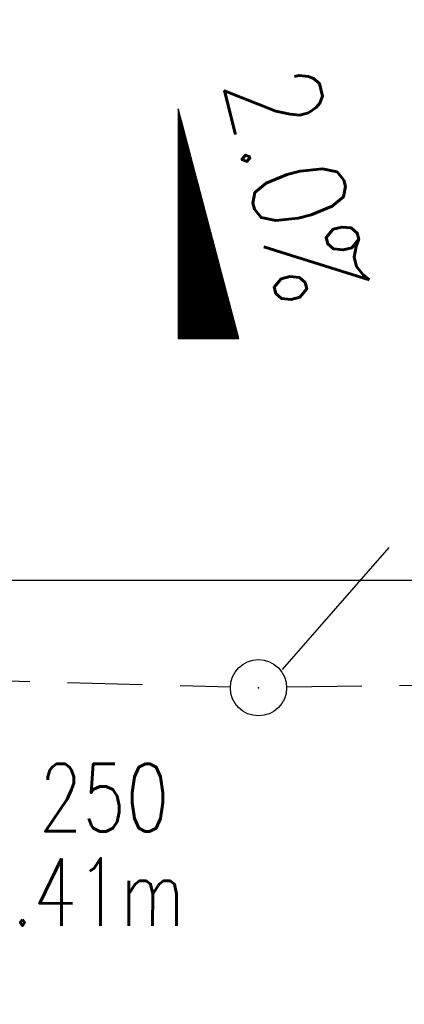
# Model space of a CAD drawing. Extents: x 0 to 1135, y 0 to 420.
# Tile 11 of 47: x 551 to 561, y 186 to 212. Entities that reach past the tile are written whole.
import ezdxf
from ezdxf.enums import TextEntityAlignment as Align

# ---------------------------------------------------------------- set-up
doc = ezdxf.new("R2010")
doc.units = 0
doc.header["$LTSCALE"] = 2
doc.header["$MEASUREMENT"] = 0
for name, pattern in [('ACAD_ISO03W100', [0.5, 0.25, -0.25]), ('AUSGEZOGEN', [0]), ('GESTRICH-X2', [1.5, 1, -0.5])]:
    doc.linetypes.add(name, pattern=pattern)
doc.layers.get('0').update_dxf_attribs({"linetype": 'AUSGEZOGEN'})
for name, color, linetype in [('FBR', 8, 'CONTINUOUS'), ('GEF', 7, 'AUSGEZOGEN'), ('KANAL', 7, 'GESTRICH-X2'), ('SCHACHTNR', 6, 'CONTINUOUS'), ('SCHSYMBOL', 7, 'CONTINUOUS'), ('TEXTO', 4, 'CONTINUOUS'), ('TEXTU', 4, 'CONTINUOUS'), ('TUNNEL', 15, 'CONTINUOUS')]:
    doc.layers.add(name, color=color, linetype=linetype)
doc.styles.add('ROMANS', font='romans.shx', dxfattribs={"width": 0.8})

# ---------------------------------------------------------------- blocks, each defined once
blk = doc.blocks.new('GST')
at = {"color": 0}
blk.add_circle((0, 0), 0.75, dxfattribs=at)
blk.add_point((0, 0), dxfattribs=at)
blk = doc.blocks.new('10')
blk.add_blockref('GST', (0, 0))
blk = doc.blocks.new('*X16')
at = {"color": 0}
for p, q in [((725.827, 193.844), (727.436, 195.453)), ((725.827, 193.853), (727.427, 195.453)), ((725.827, 193.861), (727.418, 195.453)), ((725.827, 193.87), (727.409, 195.453)), ((725.827, 193.879), (727.401, 195.453)), ((725.827, 193.888), (727.392, 195.453)), ((725.827, 193.897), (727.383, 195.453)), ((725.827, 193.906), (727.374, 195.453)), ((725.827, 193.914), (727.365, 195.453)), ((725.827, 193.923), (727.356, 195.453)), ((725.827, 193.932), (727.347, 195.453)), ((725.827, 193.941), (727.339, 195.453)), ((725.827, 193.95), (727.33, 195.453)), ((725.827, 193.959), (727.321, 195.453)), ((725.827, 193.967), (727.312, 195.453)), ((725.827, 193.976), (727.303, 195.453)), ((725.827, 193.985), (727.294, 195.453)), ((725.827, 193.994), (727.286, 195.453)), ((725.827, 194.003), (727.277, 195.453)), ((725.827, 194.012), (727.268, 195.453)), ((725.827, 194.02), (727.259, 195.453)), ((725.827, 194.029), (727.25, 195.453)), ((725.827, 194.038), (727.241, 195.453)), ((725.827, 194.047), (727.233, 195.453)), ((725.827, 194.056), (727.224, 195.453)), ((725.827, 194.065), (727.215, 195.453)), ((725.827, 194.073), (727.206, 195.453)), ((725.827, 194.082), (727.197, 195.453)), ((725.827, 194.091), (727.188, 195.453)), ((725.827, 194.1), (727.18, 195.453)), ((725.827, 194.109), (727.171, 195.453)), ((725.827, 194.118), (727.162, 195.453)), ((725.827, 194.127), (727.153, 195.453)), ((725.827, 194.135), (727.144, 195.453)), ((725.827, 194.144), (727.135, 195.453)), ((725.827, 194.153), (727.127, 195.453)), ((725.827, 194.162), (727.118, 195.453)), ((725.827, 194.171), (727.109, 195.453)), ((725.827, 194.18), (727.1, 195.453)), ((725.827, 194.188), (727.091, 195.453)), ((725.827, 194.197), (727.082, 195.453)), ((725.827, 194.206), (727.073, 195.453)), ((725.827, 194.215), (727.065, 195.453)), ((725.827, 194.224), (727.056, 195.453)), ((725.827, 194.233), (727.047, 195.453)), ((725.827, 194.241), (727.038, 195.453)), ((725.827, 194.25), (727.029, 195.453)), ((725.827, 194.259), (727.02, 195.453)), ((725.827, 194.268), (727.012, 195.453)), ((725.827, 194.277), (727.003, 195.453)), ((725.827, 194.286), (726.994, 195.453)), ((725.827, 194.294), (726.985, 195.453)), ((725.827, 194.303), (726.976, 195.453)), ((725.827, 194.312), (726.967, 195.453)), ((725.827, 194.321), (726.959, 195.453)), ((725.827, 194.33), (726.95, 195.453)), ((725.827, 194.339), (726.941, 195.453)), ((725.827, 194.348), (726.932, 195.453)), ((725.827, 194.356), (726.923, 195.453)), ((725.827, 194.365), (726.914, 195.453)), ((725.827, 194.374), (726.906, 195.453)), ((725.827, 194.383), (726.897, 195.453)), ((725.827, 194.392), (726.888, 195.453)), ((725.827, 194.401), (726.879, 195.453)), ((725.827, 194.409), (726.87, 195.453)), ((725.827, 194.418), (726.861, 195.453)), ((725.827, 194.427), (726.853, 195.453)), ((725.827, 194.436), (726.844, 195.453)), ((725.827, 194.445), (726.835, 195.453)), ((725.827, 194.454), (726.826, 195.453)), ((725.827, 194.462), (726.817, 195.453)), ((725.827, 194.471), (726.808, 195.453)), ((725.827, 194.48), (726.799, 195.453)), ((725.827, 194.489), (726.791, 195.453)), ((725.827, 194.498), (726.782, 195.453)), ((725.827, 194.507), (726.773, 195.453)), ((725.827, 194.515), (726.764, 195.453)), ((725.827, 194.524), (726.755, 195.453)), ((725.827, 194.533), (726.746, 195.453)), ((725.827, 194.542), (726.738, 195.453)), ((725.827, 194.551), (726.729, 195.453)), ((725.827, 194.56), (726.72, 195.453)), ((725.827, 194.568), (726.711, 195.453)), ((725.827, 194.577), (726.702, 195.453)), ((725.827, 194.586), (726.693, 195.453)), ((725.827, 194.595), (726.685, 195.453)), ((725.827, 194.604), (726.676, 195.453)), ((725.827, 194.613), (726.667, 195.453)), ((725.827, 194.622), (726.658, 195.453)), ((725.827, 194.63), (726.649, 195.453)), ((725.827, 194.639), (726.64, 195.453)), ((725.827, 194.648), (726.632, 195.453)), ((725.827, 194.657), (726.623, 195.453)), ((725.827, 194.666), (726.614, 195.453)), ((725.827, 194.675), (726.605, 195.453)), ((725.827, 194.683), (726.596, 195.453)), ((725.827, 194.692), (726.587, 195.453)), ((725.827, 194.701), (726.579, 195.453)), ((725.827, 194.71), (726.57, 195.453)), ((725.827, 194.719), (726.561, 195.453)), ((725.827, 194.728), (726.552, 195.453)), ((725.827, 194.736), (726.543, 195.453)), ((725.827, 194.745), (726.534, 195.453)), ((725.827, 194.754), (726.525, 195.453)), ((725.827, 194.763), (726.517, 195.453)), ((725.827, 194.772), (726.508, 195.453)), ((725.827, 194.781), (726.499, 195.453)), ((725.827, 194.789), (726.49, 195.453)), ((725.827, 194.798), (726.481, 195.453)), ((725.827, 194.807), (726.472, 195.453)), ((725.827, 194.816), (726.464, 195.453)), ((725.827, 194.825), (726.455, 195.453)), ((725.827, 194.834), (726.446, 195.453)), ((725.827, 194.842), (726.437, 195.453)), ((725.827, 194.851), (726.428, 195.453)), ((725.827, 194.86), (726.419, 195.453)), ((725.827, 194.869), (726.411, 195.453)), ((725.827, 194.878), (726.402, 195.453)), ((725.827, 194.887), (726.393, 195.453)), ((725.827, 194.896), (726.384, 195.453)), ((725.827, 194.904), (726.375, 195.453)), ((725.827, 194.913), (726.366, 195.453)), ((725.827, 194.922), (726.358, 195.453)), ((725.827, 194.931), (726.349, 195.453)), ((725.827, 194.94), (726.34, 195.453)), ((725.827, 194.949), (726.331, 195.453)), ((725.827, 194.957), (726.322, 195.453)), ((725.827, 194.966), (726.313, 195.453)), ((725.827, 194.975), (726.305, 195.453)), ((725.827, 194.984), (726.296, 195.453)), ((725.827, 194.993), (726.287, 195.453)), ((725.827, 195.002), (726.278, 195.453)), ((725.827, 195.01), (726.269, 195.453)), ((725.827, 195.019), (726.26, 195.453)), ((725.827, 195.028), (726.251, 195.453)), ((725.827, 195.037), (726.243, 195.453)), ((725.827, 195.046), (726.234, 195.453)), ((725.827, 195.055), (726.225, 195.453)), ((725.827, 195.063), (726.216, 195.453)), ((725.827, 195.072), (726.207, 195.453)), ((725.827, 195.081), (726.198, 195.453)), ((725.827, 195.09), (726.19, 195.453)), ((725.827, 195.099), (726.181, 195.453)), ((725.827, 195.108), (726.172, 195.453)), ((725.827, 195.116), (726.163, 195.453)), ((725.827, 195.125), (726.154, 195.453)), ((725.827, 195.134), (726.145, 195.453)), ((725.827, 195.143), (726.137, 195.453)), ((725.827, 195.152), (726.128, 195.453)), ((725.827, 195.161), (726.119, 195.453)), ((725.827, 195.17), (726.11, 195.453)), ((725.827, 195.178), (726.101, 195.453)), ((725.827, 195.187), (726.092, 195.453)), ((725.827, 195.196), (726.084, 195.453)), ((725.827, 195.205), (726.075, 195.453)), ((725.827, 195.214), (726.066, 195.453)), ((725.827, 195.223), (726.057, 195.453)), ((725.827, 195.231), (726.048, 195.453)), ((725.827, 195.24), (726.039, 195.453)), ((725.827, 195.249), (726.031, 195.453)), ((725.827, 195.258), (726.022, 195.453)), ((725.827, 195.267), (726.013, 195.453)), ((725.827, 195.276), (726.004, 195.453)), ((725.827, 195.284), (725.995, 195.453)), ((725.827, 195.293), (725.986, 195.453)), ((725.827, 195.302), (725.977, 195.453)), ((725.827, 195.311), (725.969, 195.453)), ((725.827, 195.32), (725.96, 195.453)), ((725.827, 195.329), (725.951, 195.453)), ((725.827, 195.337), (725.942, 195.453)), ((725.827, 195.346), (725.933, 195.453)), ((725.827, 195.355), (725.924, 195.453)), ((725.827, 195.364), (725.916, 195.453)), ((725.827, 195.373), (725.907, 195.453)), ((725.827, 195.382), (725.898, 195.453)), ((725.827, 195.39), (725.889, 195.453)), ((725.827, 195.399), (725.88, 195.453)), ((725.827, 195.408), (725.871, 195.453)), ((725.827, 195.417), (725.863, 195.453)), ((725.827, 195.426), (725.854, 195.453)), ((725.827, 195.435), (725.845, 195.453)), ((725.827, 195.444), (725.836, 195.453)), ((725.827, 193.826), (727.433, 195.433)), ((725.827, 193.817), (727.43, 195.421)), ((725.827, 193.808), (727.427, 195.409)), ((725.827, 193.799), (727.424, 195.397)), ((725.827, 193.791), (727.421, 195.385)), ((725.827, 193.782), (727.418, 195.373)), ((725.827, 193.773), (727.414, 195.361)), ((725.827, 193.764), (727.411, 195.349)), ((725.827, 193.755), (727.408, 195.337)), ((725.827, 193.746), (727.405, 195.325)), ((725.827, 193.738), (727.402, 195.313)), ((725.827, 193.729), (727.399, 195.301)), ((725.827, 193.72), (727.395, 195.289)), ((725.827, 193.711), (727.392, 195.277)), ((725.827, 193.702), (727.389, 195.265)), ((725.827, 193.693), (727.386, 195.253)), ((725.827, 193.685), (727.383, 195.241)), ((725.827, 193.676), (727.38, 195.229)), ((725.827, 193.667), (727.377, 195.217)), ((725.827, 193.658), (727.373, 195.205)), ((725.827, 193.649), (727.37, 195.193)), ((725.827, 193.64), (727.367, 195.181)), ((725.827, 193.632), (727.364, 195.169)), ((725.827, 193.623), (727.361, 195.157)), ((725.827, 193.614), (727.358, 195.145)), ((725.827, 193.605), (727.354, 195.133)), ((725.827, 193.596), (727.351, 195.121)), ((725.827, 193.587), (727.348, 195.109)), ((725.827, 193.579), (727.345, 195.097)), ((725.827, 193.57), (727.342, 195.085)), ((725.827, 193.561), (727.339, 195.073)), ((725.827, 193.552), (727.336, 195.061)), ((725.827, 193.543), (727.332, 195.049)), ((725.827, 193.534), (727.329, 195.037)), ((725.827, 193.525), (727.326, 195.025)), ((725.827, 193.517), (727.323, 195.013)), ((725.827, 193.508), (727.32, 195.001)), ((725.827, 193.499), (727.317, 194.989)), ((725.827, 193.49), (727.313, 194.977)), ((725.827, 193.481), (727.31, 194.965)), ((725.827, 193.472), (727.307, 194.953)), ((725.827, 193.464), (727.304, 194.941)), ((725.827, 193.455), (727.301, 194.929)), ((725.827, 193.446), (727.298, 194.917)), ((725.827, 193.437), (727.295, 194.905)), ((725.827, 193.428), (727.291, 194.893)), ((725.827, 193.419), (727.288, 194.881)), ((725.827, 193.411), (727.285, 194.869)), ((725.827, 193.402), (727.282, 194.857)), ((725.827, 193.393), (727.279, 194.845)), ((725.827, 193.384), (727.276, 194.833)), ((725.827, 193.375), (727.272, 194.821)), ((725.827, 193.366), (727.269, 194.809)), ((725.827, 193.358), (727.266, 194.797)), ((725.827, 193.349), (727.263, 194.785)), ((725.827, 193.34), (727.26, 194.773)), ((725.827, 193.331), (727.257, 194.761)), ((725.827, 193.322), (727.254, 194.749)), ((725.827, 193.313), (727.25, 194.737)), ((725.827, 193.305), (727.247, 194.725)), ((725.827, 193.296), (727.244, 194.713)), ((725.827, 193.287), (727.241, 194.701)), ((725.827, 193.278), (727.238, 194.689)), ((725.827, 193.269), (727.235, 194.677)), ((725.827, 193.26), (727.231, 194.665)), ((725.827, 193.251), (727.228, 194.653)), ((725.827, 193.243), (727.225, 194.641)), ((725.827, 193.234), (727.222, 194.629)), ((725.827, 193.225), (727.219, 194.617)), ((725.827, 193.216), (727.216, 194.605)), ((725.827, 193.207), (727.213, 194.593)), ((725.827, 193.198), (727.209, 194.581)), ((725.827, 193.19), (727.206, 194.569)), ((725.827, 193.181), (727.203, 194.557)), ((725.827, 193.172), (727.2, 194.545)), ((725.827, 193.163), (727.197, 194.533)), ((725.827, 193.154), (727.194, 194.521)), ((725.827, 193.145), (727.19, 194.509)), ((725.827, 193.137), (727.187, 194.497)), ((725.827, 193.128), (727.184, 194.485)), ((725.827, 193.119), (727.181, 194.473)), ((725.827, 193.11), (727.178, 194.461)), ((725.827, 193.101), (727.175, 194.449)), ((725.827, 193.092), (727.172, 194.437)), ((725.827, 193.084), (727.168, 194.425)), ((725.827, 193.075), (727.165, 194.413)), ((725.827, 193.066), (727.162, 194.401)), ((725.827, 193.057), (727.159, 194.389)), ((725.827, 193.048), (727.156, 194.377)), ((725.827, 193.039), (727.153, 194.365)), ((725.827, 193.031), (727.149, 194.353)), ((725.827, 193.022), (727.146, 194.341)), ((725.827, 193.013), (727.143, 194.329)), ((725.827, 193.004), (727.14, 194.317)), ((725.827, 192.995), (727.137, 194.305)), ((725.827, 192.986), (727.134, 194.293)), ((725.827, 192.977), (727.131, 194.281)), ((725.827, 192.969), (727.127, 194.269)), ((725.827, 192.96), (727.124, 194.257)), ((725.827, 192.951), (727.121, 194.245)), ((725.827, 192.942), (727.118, 194.233)), ((725.827, 192.933), (727.115, 194.221)), ((725.827, 192.924), (727.112, 194.209)), ((725.827, 192.916), (727.108, 194.197)), ((725.827, 192.907), (727.105, 194.185)), ((725.827, 192.898), (727.102, 194.173)), ((725.827, 192.889), (727.099, 194.161)), ((725.827, 192.88), (727.096, 194.15)), ((725.827, 192.871), (727.093, 194.138)), ((725.827, 192.863), (727.09, 194.126)), ((725.827, 192.854), (727.086, 194.114)), ((725.827, 192.845), (727.083, 194.102)), ((725.827, 192.836), (727.08, 194.09)), ((725.827, 192.827), (727.077, 194.078)), ((725.827, 192.818), (727.074, 194.066)), ((725.827, 192.81), (727.071, 194.054)), ((725.827, 192.801), (727.068, 194.042)), ((725.827, 192.792), (727.064, 194.03)), ((725.827, 192.783), (727.061, 194.018)), ((725.827, 192.774), (727.058, 194.006)), ((725.827, 192.765), (727.055, 193.994)), ((725.827, 192.757), (727.052, 193.982)), ((725.827, 192.748), (727.049, 193.97)), ((725.827, 192.739), (727.045, 193.958)), ((725.827, 192.73), (727.042, 193.946)), ((725.827, 192.721), (727.039, 193.934)), ((725.827, 192.712), (727.036, 193.922)), ((725.827, 192.703), (727.033, 193.91)), ((725.827, 192.695), (727.03, 193.898)), ((725.827, 192.686), (727.027, 193.886)), ((725.827, 192.677), (727.023, 193.874)), ((725.827, 192.668), (727.02, 193.862)), ((725.827, 192.659), (727.017, 193.85)), ((725.827, 192.65), (727.014, 193.838)), ((725.827, 192.642), (727.011, 193.826)), ((725.827, 192.633), (727.008, 193.814)), ((725.827, 192.624), (727.004, 193.802)), ((725.827, 192.615), (727.001, 193.79)), ((725.827, 192.606), (726.998, 193.778)), ((725.827, 192.597), (726.995, 193.766)), ((725.827, 192.589), (726.992, 193.754)), ((725.827, 192.58), (726.989, 193.742)), ((725.827, 192.571), (726.986, 193.73)), ((725.827, 192.562), (726.982, 193.718)), ((725.827, 192.553), (726.979, 193.706)), ((725.827, 192.544), (726.976, 193.694)), ((725.827, 192.536), (726.973, 193.682)), ((725.827, 192.527), (726.97, 193.67)), ((725.827, 192.518), (726.967, 193.658)), ((725.827, 192.509), (726.963, 193.646)), ((725.827, 192.5), (726.96, 193.634)), ((725.827, 192.491), (726.957, 193.622)), ((725.827, 192.483), (726.954, 193.61)), ((725.827, 192.474), (726.951, 193.598)), ((725.827, 192.465), (726.948, 193.586)), ((725.827, 192.456), (726.945, 193.574)), ((725.827, 192.447), (726.941, 193.562)), ((725.827, 192.438), (726.938, 193.55)), ((725.827, 192.429), (726.935, 193.538)), ((725.827, 192.421), (726.932, 193.526)), ((725.827, 192.412), (726.929, 193.514)), ((725.827, 192.403), (726.926, 193.502)), ((725.827, 192.394), (726.922, 193.49)), ((725.827, 192.385), (726.919, 193.478)), ((725.827, 192.376), (726.916, 193.466)), ((725.827, 192.368), (726.913, 193.454)), ((725.827, 192.359), (726.91, 193.442)), ((725.827, 192.35), (726.907, 193.43)), ((725.827, 192.341), (726.904, 193.418)), ((725.827, 192.332), (726.9, 193.406)), ((725.827, 192.323), (726.897, 193.394)), ((725.827, 192.315), (726.894, 193.382)), ((725.827, 192.306), (726.891, 193.37)), ((725.827, 192.297), (726.888, 193.358)), ((725.827, 192.288), (726.885, 193.346)), ((725.827, 192.279), (726.881, 193.334)), ((725.827, 192.27), (726.878, 193.322)), ((725.827, 192.262), (726.875, 193.31)), ((725.827, 192.253), (726.872, 193.298)), ((725.827, 192.244), (726.869, 193.286)), ((725.827, 192.235), (726.866, 193.274)), ((725.827, 192.226), (726.863, 193.262)), ((725.827, 192.217), (726.859, 193.25)), ((725.827, 192.209), (726.856, 193.238)), ((725.827, 192.2), (726.853, 193.226)), ((725.827, 192.191), (726.85, 193.214)), ((725.827, 192.182), (726.847, 193.202)), ((725.827, 192.173), (726.844, 193.19)), ((725.827, 192.164), (726.84, 193.178)), ((725.827, 192.155), (726.837, 193.166)), ((725.827, 192.147), (726.834, 193.154)), ((725.827, 192.138), (726.831, 193.142)), ((725.827, 192.129), (726.828, 193.13)), ((725.827, 192.12), (726.825, 193.118)), ((725.827, 192.111), (726.822, 193.106)), ((725.827, 192.102), (726.818, 193.094)), ((725.827, 192.094), (726.815, 193.082)), ((725.827, 192.085), (726.812, 193.07)), ((725.827, 192.076), (726.809, 193.058)), ((725.827, 192.067), (726.806, 193.046)), ((725.827, 192.058), (726.803, 193.034)), ((725.827, 192.049), (726.799, 193.022)), ((725.827, 192.041), (726.796, 193.01)), ((725.827, 192.032), (726.793, 192.998)), ((725.827, 192.023), (726.79, 192.986)), ((725.827, 192.014), (726.787, 192.974)), ((725.827, 192.005), (726.784, 192.962)), ((725.827, 191.996), (726.781, 192.95)), ((725.827, 191.988), (726.777, 192.938)), ((725.827, 191.979), (726.774, 192.926)), ((725.827, 191.97), (726.771, 192.914)), ((725.827, 191.961), (726.768, 192.902)), ((725.827, 191.952), (726.765, 192.89)), ((725.827, 191.943), (726.762, 192.878)), ((725.827, 191.935), (726.758, 192.866)), ((725.827, 191.926), (726.755, 192.854)), ((725.827, 191.917), (726.752, 192.842)), ((725.827, 191.908), (726.749, 192.83)), ((725.827, 191.899), (726.746, 192.818)), ((725.827, 191.89), (726.743, 192.806)), ((725.827, 191.881), (726.74, 192.794)), ((725.827, 191.873), (726.736, 192.782)), ((725.827, 191.864), (726.733, 192.77)), ((725.827, 191.855), (726.73, 192.758)), ((725.827, 191.846), (726.727, 192.746)), ((725.827, 191.837), (726.724, 192.734)), ((725.827, 191.828), (726.721, 192.722)), ((725.827, 191.82), (726.717, 192.71)), ((725.827, 191.811), (726.714, 192.698)), ((725.827, 191.802), (726.711, 192.686)), ((725.827, 191.793), (726.708, 192.674)), ((725.827, 191.784), (726.705, 192.662)), ((725.827, 191.775), (726.702, 192.65)), ((725.827, 191.767), (726.699, 192.639)), ((725.827, 191.758), (726.695, 192.627)), ((725.827, 191.749), (726.692, 192.615)), ((725.827, 191.74), (726.689, 192.603)), ((725.827, 191.731), (726.686, 192.591)), ((725.827, 191.722), (726.683, 192.579)), ((725.827, 191.714), (726.68, 192.567)), ((725.827, 191.705), (726.677, 192.555)), ((725.827, 191.696), (726.673, 192.543)), ((725.827, 191.687), (726.67, 192.531)), ((725.827, 191.678), (726.667, 192.519)), ((725.827, 191.669), (726.664, 192.507)), ((725.827, 191.66), (726.661, 192.495)), ((725.827, 191.652), (726.658, 192.483)), ((725.827, 191.643), (726.654, 192.471)), ((725.827, 191.634), (726.651, 192.459)), ((725.827, 191.625), (726.648, 192.447)), ((725.827, 191.616), (726.645, 192.435)), ((725.827, 191.607), (726.642, 192.423)), ((725.827, 191.599), (726.639, 192.411)), ((725.827, 191.59), (726.636, 192.399)), ((725.827, 191.581), (726.632, 192.387)), ((725.827, 191.572), (726.629, 192.375)), ((725.827, 191.563), (726.626, 192.363)), ((725.827, 191.554), (726.623, 192.351)), ((725.827, 191.546), (726.62, 192.339)), ((725.827, 191.537), (726.617, 192.327)), ((725.827, 191.528), (726.613, 192.315)), ((725.827, 191.519), (726.61, 192.303)), ((725.827, 191.51), (726.607, 192.291)), ((725.827, 191.501), (726.604, 192.279)), ((725.827, 191.493), (726.601, 192.267)), ((725.827, 191.484), (726.598, 192.255)), ((725.827, 191.475), (726.595, 192.243)), ((725.827, 191.466), (726.591, 192.231)), ((725.827, 191.457), (726.588, 192.219)), ((725.827, 191.448), (726.585, 192.207)), ((725.827, 191.44), (726.582, 192.195)), ((725.827, 191.431), (726.579, 192.183)), ((725.827, 191.422), (726.576, 192.171)), ((725.827, 191.413), (726.572, 192.159)), ((725.827, 191.404), (726.569, 192.147)), ((725.827, 191.395), (726.566, 192.135)), ((725.827, 191.386), (726.563, 192.123)), ((725.827, 191.378), (726.56, 192.111)), ((725.827, 191.369), (726.557, 192.099)), ((725.827, 191.36), (726.554, 192.087)), ((725.827, 191.351), (726.55, 192.075)), ((725.827, 191.342), (726.547, 192.063)), ((725.827, 191.333), (726.544, 192.051)), ((725.827, 191.325), (726.541, 192.039)), ((725.827, 191.316), (726.538, 192.027)), ((725.827, 191.307), (726.535, 192.015)), ((725.827, 191.298), (726.531, 192.003)), ((725.827, 191.289), (726.528, 191.991)), ((725.827, 191.28), (726.525, 191.979)), ((725.827, 191.272), (726.522, 191.967)), ((725.827, 191.263), (726.519, 191.955)), ((725.827, 191.254), (726.516, 191.943)), ((725.827, 191.245), (726.513, 191.931)), ((725.827, 191.236), (726.509, 191.919)), ((725.827, 191.227), (726.506, 191.907)), ((725.827, 191.219), (726.503, 191.895)), ((725.827, 191.21), (726.5, 191.883)), ((725.827, 191.201), (726.497, 191.871)), ((725.827, 191.192), (726.494, 191.859)), ((725.827, 191.183), (726.49, 191.847)), ((725.827, 191.174), (726.487, 191.835)), ((725.827, 191.166), (726.484, 191.823)), ((725.827, 191.157), (726.481, 191.811)), ((725.827, 191.148), (726.478, 191.799)), ((725.827, 191.139), (726.475, 191.787)), ((725.827, 191.13), (726.472, 191.775)), ((725.827, 191.121), (726.468, 191.763)), ((725.827, 191.112), (726.465, 191.751)), ((725.827, 191.104), (726.462, 191.739)), ((725.827, 191.095), (726.459, 191.727)), ((725.827, 191.086), (726.456, 191.715)), ((725.827, 191.077), (726.453, 191.703)), ((725.827, 191.068), (726.449, 191.691)), ((725.827, 191.059), (726.446, 191.679)), ((725.827, 191.051), (726.443, 191.667)), ((725.827, 191.042), (726.44, 191.655)), ((725.827, 191.033), (726.437, 191.643)), ((725.827, 191.024), (726.434, 191.631)), ((725.827, 191.015), (726.431, 191.619)), ((725.827, 191.006), (726.427, 191.607)), ((725.827, 190.998), (726.424, 191.595)), ((725.827, 190.989), (726.421, 191.583)), ((725.827, 190.98), (726.418, 191.571)), ((725.827, 190.971), (726.415, 191.559)), ((725.827, 190.962), (726.412, 191.547)), ((725.827, 190.953), (726.408, 191.535)), ((725.827, 190.945), (726.405, 191.523)), ((725.827, 190.936), (726.402, 191.511)), ((725.827, 190.927), (726.399, 191.499)), ((725.827, 190.918), (726.396, 191.487)), ((725.827, 190.909), (726.393, 191.475)), ((725.827, 190.9), (726.39, 191.463)), ((725.827, 190.892), (726.386, 191.451)), ((725.827, 190.883), (726.383, 191.439)), ((725.827, 190.874), (726.38, 191.427)), ((725.827, 190.865), (726.377, 191.415)), ((725.827, 190.856), (726.374, 191.403)), ((725.827, 190.847), (726.371, 191.391)), ((725.827, 190.838), (726.367, 191.379)), ((725.827, 190.83), (726.364, 191.367)), ((725.827, 190.821), (726.361, 191.355)), ((725.827, 190.812), (726.358, 191.343)), ((725.827, 190.803), (726.355, 191.331)), ((725.827, 190.794), (726.352, 191.319)), ((725.827, 190.785), (726.349, 191.307)), ((725.827, 190.777), (726.345, 191.295)), ((725.827, 190.768), (726.342, 191.283)), ((725.827, 190.759), (726.339, 191.271)), ((725.827, 190.75), (726.336, 191.259)), ((725.827, 190.741), (726.333, 191.247)), ((725.827, 190.732), (726.33, 191.235)), ((725.827, 190.724), (726.326, 191.223)), ((725.827, 190.715), (726.323, 191.211)), ((725.827, 190.706), (726.32, 191.199)), ((725.827, 190.697), (726.317, 191.187)), ((725.827, 190.688), (726.314, 191.175)), ((725.827, 190.679), (726.311, 191.163)), ((725.827, 190.671), (726.308, 191.151)), ((725.827, 190.662), (726.304, 191.139)), ((725.827, 190.653), (726.301, 191.128)), ((725.827, 190.644), (726.298, 191.116)), ((725.827, 190.635), (726.295, 191.104)), ((725.827, 190.626), (726.292, 191.092)), ((725.827, 190.618), (726.289, 191.08)), ((725.827, 190.609), (726.286, 191.068)), ((725.827, 190.6), (726.282, 191.056)), ((725.827, 190.591), (726.279, 191.044)), ((725.827, 190.582), (726.276, 191.032)), ((725.827, 190.573), (726.273, 191.02)), ((725.827, 190.564), (726.27, 191.008)), ((725.827, 190.556), (726.267, 190.996)), ((725.827, 190.547), (726.263, 190.984)), ((725.827, 190.538), (726.26, 190.972)), ((725.827, 190.529), (726.257, 190.96)), ((725.827, 190.52), (726.254, 190.948)), ((725.827, 190.511), (726.251, 190.936)), ((725.827, 190.503), (726.248, 190.924)), ((725.827, 190.494), (726.245, 190.912)), ((725.827, 190.485), (726.241, 190.9)), ((725.827, 190.476), (726.238, 190.888)), ((725.827, 190.467), (726.235, 190.876)), ((725.827, 190.458), (726.232, 190.864)), ((725.827, 190.45), (726.229, 190.852)), ((725.827, 190.441), (726.226, 190.84)), ((725.827, 190.432), (726.222, 190.828)), ((725.827, 190.423), (726.219, 190.816)), ((725.827, 190.414), (726.216, 190.804)), ((725.827, 190.405), (726.213, 190.792)), ((725.827, 190.397), (726.21, 190.78)), ((725.827, 190.388), (726.207, 190.768)), ((725.827, 190.379), (726.204, 190.756)), ((725.827, 190.37), (726.2, 190.744)), ((725.827, 190.361), (726.197, 190.732)), ((725.827, 190.352), (726.194, 190.72)), ((725.827, 190.344), (726.191, 190.708)), ((725.827, 190.335), (726.188, 190.696)), ((725.827, 190.326), (726.185, 190.684)), ((725.827, 190.317), (726.181, 190.672)), ((725.827, 190.308), (726.178, 190.66)), ((725.827, 190.299), (726.175, 190.648)), ((725.827, 190.29), (726.172, 190.636)), ((725.827, 190.282), (726.169, 190.624)), ((725.827, 190.273), (726.166, 190.612)), ((725.827, 190.264), (726.163, 190.6)), ((725.827, 190.255), (726.159, 190.588)), ((725.827, 190.246), (726.156, 190.576)), ((725.827, 190.237), (726.153, 190.564)), ((725.827, 190.229), (726.15, 190.552)), ((725.827, 190.22), (726.147, 190.54)), ((725.827, 190.211), (726.144, 190.528)), ((725.827, 190.202), (726.14, 190.516)), ((725.827, 190.193), (726.137, 190.504)), ((725.827, 190.184), (726.134, 190.492)), ((725.827, 190.176), (726.131, 190.48)), ((725.827, 190.167), (726.128, 190.468)), ((725.827, 190.158), (726.125, 190.456)), ((725.827, 190.149), (726.122, 190.444)), ((725.827, 190.14), (726.118, 190.432)), ((725.827, 190.131), (726.115, 190.42)), ((725.827, 190.123), (726.112, 190.408)), ((725.827, 190.114), (726.109, 190.396)), ((725.827, 190.105), (726.106, 190.384)), ((725.827, 190.096), (726.103, 190.372)), ((725.827, 190.087), (726.099, 190.36)), ((725.827, 190.078), (726.096, 190.348)), ((725.827, 190.07), (726.093, 190.336)), ((725.827, 190.061), (726.09, 190.324)), ((725.827, 190.052), (726.087, 190.312)), ((725.827, 190.043), (726.084, 190.3)), ((725.827, 190.034), (726.081, 190.288)), ((725.827, 190.025), (726.077, 190.276)), ((725.827, 190.016), (726.074, 190.264)), ((725.827, 190.008), (726.071, 190.252)), ((725.827, 189.999), (726.068, 190.24)), ((725.827, 189.99), (726.065, 190.228)), ((725.827, 189.981), (726.062, 190.216)), ((725.827, 189.972), (726.058, 190.204)), ((725.827, 189.963), (726.055, 190.192)), ((725.827, 189.955), (726.052, 190.18)), ((725.827, 189.946), (726.049, 190.168)), ((725.827, 189.937), (726.046, 190.156)), ((725.827, 189.928), (726.043, 190.144)), ((725.827, 189.919), (726.04, 190.132)), ((725.827, 189.91), (726.036, 190.12)), ((725.827, 189.902), (726.033, 190.108)), ((725.827, 189.893), (726.03, 190.096)), ((725.827, 189.884), (726.027, 190.084)), ((725.827, 189.875), (726.024, 190.072)), ((725.827, 189.866), (726.021, 190.06)), ((725.827, 189.857), (726.017, 190.048)), ((725.827, 189.849), (726.014, 190.036)), ((725.827, 189.84), (726.011, 190.024)), ((725.827, 189.831), (726.008, 190.012)), ((725.827, 189.822), (726.005, 190)), ((725.827, 189.813), (726.002, 189.988)), ((725.827, 189.804), (725.999, 189.976)), ((725.827, 189.796), (725.995, 189.964)), ((725.827, 189.787), (725.992, 189.952)), ((725.827, 189.778), (725.989, 189.94)), ((725.827, 189.769), (725.986, 189.928)), ((725.827, 189.76), (725.983, 189.916)), ((725.827, 189.751), (725.98, 189.904)), ((725.827, 189.742), (725.976, 189.892)), ((725.827, 189.734), (725.973, 189.88)), ((725.827, 189.725), (725.97, 189.868)), ((725.827, 189.716), (725.967, 189.856)), ((725.827, 189.707), (725.964, 189.844)), ((725.827, 189.698), (725.961, 189.832)), ((725.827, 189.689), (725.958, 189.82)), ((725.827, 189.681), (725.954, 189.808)), ((725.827, 189.672), (725.951, 189.796)), ((725.827, 189.663), (725.948, 189.784)), ((725.827, 189.654), (725.945, 189.772)), ((725.827, 189.645), (725.942, 189.76)), ((725.827, 189.636), (725.939, 189.748)), ((725.827, 189.628), (725.935, 189.736)), ((725.827, 189.619), (725.932, 189.724)), ((725.827, 189.61), (725.929, 189.712)), ((725.827, 189.601), (725.926, 189.7)), ((725.827, 189.592), (725.923, 189.688)), ((725.827, 189.583), (725.92, 189.676)), ((725.827, 189.575), (725.917, 189.664)), ((725.827, 189.566), (725.913, 189.652)), ((725.827, 189.557), (725.91, 189.64)), ((725.827, 189.548), (725.907, 189.628)), ((725.827, 189.539), (725.904, 189.616)), ((725.827, 189.53), (725.901, 189.605)), ((725.827, 189.521), (725.898, 189.593)), ((725.827, 189.513), (725.895, 189.581)), ((725.827, 189.504), (725.891, 189.569)), ((725.827, 189.495), (725.888, 189.557)), ((725.827, 189.486), (725.885, 189.545)), ((725.827, 189.477), (725.882, 189.533)), ((725.827, 189.468), (725.879, 189.521)), ((725.827, 189.46), (725.876, 189.509)), ((725.827, 189.451), (725.872, 189.497)), ((725.827, 189.442), (725.869, 189.485)), ((725.827, 189.433), (725.866, 189.473)), ((725.827, 189.424), (725.863, 189.461)), ((725.827, 189.415), (725.86, 189.449)), ((725.827, 189.407), (725.857, 189.437)), ((725.827, 189.398), (725.854, 189.425)), ((725.827, 189.389), (725.85, 189.413)), ((725.827, 189.38), (725.847, 189.401)), ((725.827, 189.371), (725.844, 189.389)), ((725.827, 189.362), (725.841, 189.377)), ((725.827, 189.354), (725.838, 189.365)), ((725.827, 189.345), (725.835, 189.353)), ((725.827, 189.336), (725.831, 189.341))]:
    blk.add_line(p, q, dxfattribs=at)
blk = doc.blocks.new('GEF')
at = {"color": 0}
for p, q in [((0.01, 0.018), (0.01, 6.148)), ((1.622, 6.148), (0.01, 0.018)), ((0.01, 6.148), (1.622, 6.148))]:
    blk.add_line(p, q, dxfattribs=at)
blk.add_blockref('*X16', (-725.817, -189.305), dxfattribs=at)

msp = doc.modelspace()

# ---------------------------------------------------------------- linework, layer by layer
at = {"layer": 'FBR'}
for points in [[(632.477, 168.843, -0.009319), (633.993, 170.243, -0.008776), (635.77, 171.769, -0.047448), (638.515, 173.637, -0.043313), (641.841, 175.106, -0.010638), (644.357, 175.906, -0.025121), (645.444, 176.168, -0.000498), (651.94, 177.386, 0.000351), (661.143, 179.109, 0.000001), (685.944, 183.769, 0.000098), (686.213, 183.82, 0.000036), (700.607, 186.532, -0.000002), (715, 189.244, -0.000023), (729.209, 191.92, -0.000019), (746.049, 195.09, -0.003046), (758.195, 197.3, -0.001835)], [(517.477, 212.591), (519.745, 212.631, -0.000009), (532.245, 212.631, 0.000009), (544.745, 212.63, 0.000011), (557.245, 212.631, -0.000003), (569.745, 212.631, -0.000017), (582.245, 212.631, 0.000005), (594.745, 212.63, 0.000053), (595.149, 212.63, 0.000005), (599.256, 212.631, 0.001234), (606.7, 212.651, 0.000703), (619.764, 212.737, 0.002173), (629.957, 212.863, 0.001495), (644.777, 213.154, 0.001644), (657.03, 213.472, 0.001579), (669.784, 213.885, 0.001584), (682.262, 214.368, 0.001578), (694.782, 214.932, 0.00157), (707.278, 215.574, 0.001571), (719.763, 216.294, 0.001576), (732.249, 217.093, 0.001577), (744.725, 217.97, 0.001582), (757.203, 218.927, 0.001583)]]:
    msp.add_lwpolyline(points, format="xyb", dxfattribs=at)
at = {"layer": 'FBR', "flags": 128}
for points in [[(323.991, 279.883, -0.000006), (352.817, 279.883, -0.000191)], [(339.643, 175.708, -0.000011), (383.672, 175.737, -0.000456)], [(745.022, 200.735, 0.000677), (724.908, 197.174, 0.00187), (717.63, 195.848, 0.000088), (676.076, 188.105, -0.000511), (668.933, 186.78, -0.000531), (657.865, 184.751, -0.001073), (652.38, 183.764, -0.005679), (651.448, 183.609, -0.002603), (649.409, 183.305, -0.02614), (643.73, 182.79, -0.009144), (627.442, 182.464, -0.000213), (593.659, 182.421, 0.000206), (558.731, 182.377, 0.000034), (481.496, 182.243, -0.000124), (460.295, 182.21, -0.000692), (424.893, 182.213, 0.000599)]]:
    msp.add_lwpolyline(points, format="xyb", dxfattribs=at)
at = {"layer": 'FBR'}
msp.add_lwpolyline([(91.238, 196.881), (194.744, 196.88), (394.745, 196.881), (444.745, 196.881), (469.745, 196.881), (494.744, 196.881), (519.745, 196.881), (544.745, 196.88), (569.745, 196.881), (594.744, 196.88), (599.297, 196.881), (619.934, 196.988), (645.138, 197.408), (670.344, 198.144), (695.54, 199.2), (720.719, 200.573), (744.985, 202.202)], dxfattribs=at)
at = {"layer": 'KANAL'}
for p, q in [((497.986, 195.573), (556.315, 194.035)), ((557.817, 194.03), (616.461, 194.853))]:
    msp.add_line(p, q, dxfattribs=at)
at = {"layer": 'SCHACHTNR'}
msp.add_line((557.697, 194.494), (560.541, 197.747), dxfattribs=at)
at = {"layer": 'TUNNEL', "linetype": 'ACAD_ISO03W100'}
for radius in [4392.75, 4393.35]:
    msp.add_arc((266.013, 4557.76), radius, 272.972266, 276.677856, dxfattribs=at)

# ---------------------------------------------------------------- block references
at = {"layer": 'GEF', "xscale": -1, "rotation": 179.9990299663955}
msp.add_blockref('GEF', (554.911, 209.474), dxfattribs=at)
at = {"layer": 'SCHSYMBOL', "rotation": 359.9999655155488}
msp.add_blockref('10', (557.059, 194.008), dxfattribs=at)

# ---------------------------------------------------------------- texts
at = {"layer": 'GEF', "style": 'ROMANS', "width": 0.8}
msp.add_text('2.0%%%', height=2.5, rotation=284.1655, dxfattribs=at).set_placement((556.091, 210.18))
at = {"layer": 'TEXTO', "style": 'ROMANS', "width": 0.75}
msp.add_text('KMZR DN 250', height=1.8, rotation=359.9642, dxfattribs=at).set_placement((548.285, 190.181), align=Align.CENTER)
at = {"layer": 'TEXTU', "style": 'ROMANS', "width": 0.75}
msp.add_text('23.41m', height=1.8, rotation=359.9642, dxfattribs=at).set_placement((548.162, 187.66))

doc.saveas('drawing.dxf')
